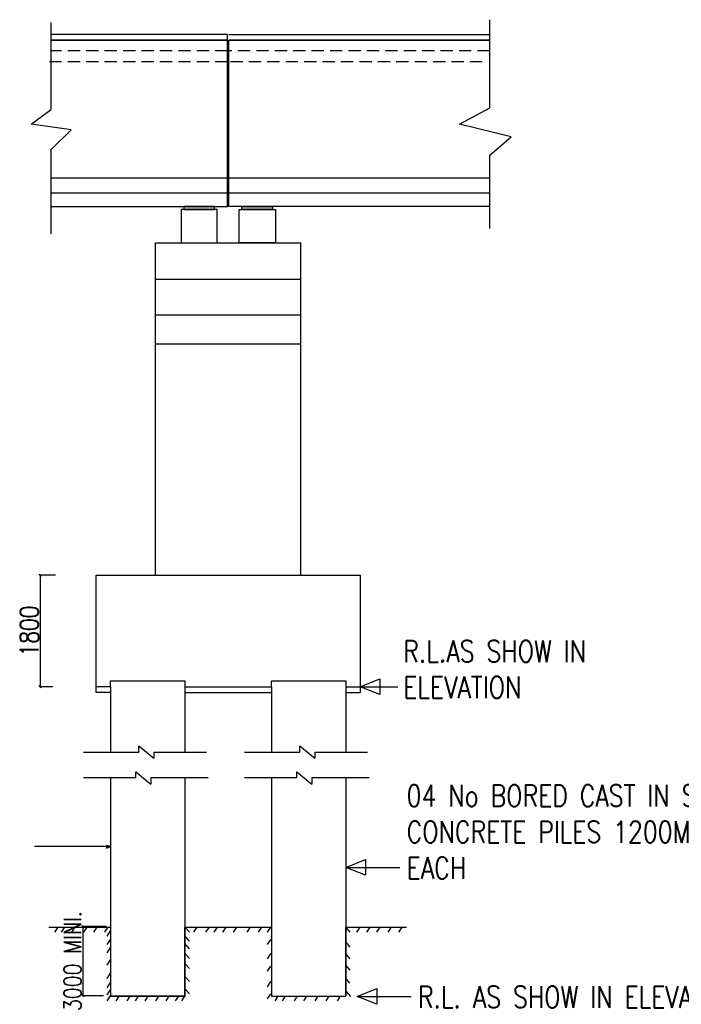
# Model space of a CAD drawing. Header units: metres. Extents: x 181 to 517, y -86 to 142.
# Tile 7 of 12: x 370 to 404, y 12 to 63. Entities that reach past the tile are written whole.
import ezdxf

# ---------------------------------------------------------------- set-up
doc = ezdxf.new("R2010")
doc.units = ezdxf.units.M
doc.header["$LTSCALE"] = 0.1
doc.header["$PDMODE"] = 34
doc.header["$PDSIZE"] = 0.25
doc.linetypes.add('HIDDEN', pattern=[9.525, 6.35, -3.175])
doc.styles.add('ROMANS', font='romans.shx', dxfattribs={"width": 0.8})
doc.styles.get("Standard").update_dxf_attribs({"font": 'romans.shx', "width": 0.8})
doc.dimstyles.new('1-100', dxfattribs={"dimscale": 0.8, "dimtxt": 0.2, "dimasz": 0.15, "dimexe": 0.05, "dimexo": 0.2, "dimgap": 0.1, "dimtad": 1, "dimdec": 0, "dimlfac": 1000, "dimzin": 1, "dimdsep": 46, "dimtxsty": 'ROMANS', "dimblk": 'OBLIQUE', "dimcen": 0.2, "dimadec": 0, "dimazin": 0, "dimtfac": 1, "dimtdec": 0, "dimtmove": 0, "dimatfit": 3, "dimldrblk": 'OPEN30', "dimfxl": 1, "dimarcsym": 0})

# ---------------------------------------------------------------- blocks, each defined once
blk = doc.blocks.new('_Oblique')
at = {"color": 0, "linetype": 'ByBlock', "lineweight": -2}
blk.add_line((-0.5, -0.5), (0.5, 0.5), dxfattribs=at)
blk = doc.blocks.new('*D226')
at = {"color": 0, "lineweight": -2, "transparency": 16777216}
for p, q in [((374.635, 15.956), (373.371, 15.956)), ((373.411, 15.956), (373.411, 12.386)), ((374.475, 12.386), (373.371, 12.386))]:
    blk.add_line(p, q, dxfattribs=at)
at = {"layer": 'Defpoints', "color": 0, "transparency": 16777216}
for p in [(374.795, 15.956), (373.411, 12.386), (374.635, 12.386)]:
    blk.add_point(p, dxfattribs=at)
at = {"color": 0, "lineweight": -2, "transparency": 16777216, "xscale": 0.12, "yscale": 0.12, "zscale": 0.12}
for p, rotation in [((373.411, 15.956), 90), ((373.411, 12.386), 270)]:
    blk.add_blockref('_Oblique', p, dxfattribs=dict(at, rotation=rotation))
at = {"color": 0, "transparency": 16777216, "insert": (372.883, 14.171), "char_height": 0.16, "attachment_point": 5, "rotation": 90, "style": 'ROMANS'}
blk.add_mtext('{\\H5.6x;3000 MINI.}', dxfattribs=at)
blk = doc.blocks.new('_Open30')
at = {"color": 0, "linetype": 'ByBlock', "lineweight": -2}
for p, q in [((-1, 0.27), (0, 0)), ((0, 0), (-1, -0.27)), ((0, 0), (-1, 0))]:
    blk.add_line(p, q, dxfattribs=at)
blk = doc.blocks.new('*D200')
at = {"color": 0, "lineweight": -2, "transparency": 16777216}
for p, q in [((371.99, 34.12), (371.163, 34.12)), ((371.203, 34.12), (371.203, 28.36)), ((371.86, 28.36), (371.163, 28.36))]:
    blk.add_line(p, q, dxfattribs=at)
at = {"layer": 'Defpoints', "color": 0, "transparency": 16777216}
for p in [(372.15, 34.12), (371.203, 28.36), (372.02, 28.36)]:
    blk.add_point(p, dxfattribs=at)
at = {"color": 0, "lineweight": -2, "transparency": 16777216, "xscale": 0.12, "yscale": 0.12, "zscale": 0.12}
for p, rotation in [((371.203, 34.12), 90), ((371.203, 28.36), 270)]:
    blk.add_blockref('_Oblique', p, dxfattribs=dict(at, rotation=rotation))
at = {"color": 0, "transparency": 16777216, "insert": (370.643, 31.24), "char_height": 0.16, "attachment_point": 5, "rotation": 90, "style": 'ROMANS'}
blk.add_mtext('{\\H6x;1800}', dxfattribs=at)

msp = doc.modelspace()

# ---------------------------------------------------------------- hatches: boundary and pattern name
for points in [[(378.637, 53.0368), (380.212, 53.0368), (380.212, 53.1868), (378.637, 53.1868)], [(383.212, 53.0368), (381.637, 53.0368), (381.637, 53.1868), (383.212, 53.1868)]]:
    msp.add_hatch(color=256).paths.add_polyline_path(points)

# ---------------------------------------------------------------- linework, layer by layer
for p, q in [((380.887, 62.0727), (371.7724, 62.0727)), ((371.7724, 61.7914), (380.887, 61.7914)), ((380.962, 62.0727), (394.4437, 62.0727)), ((380.962, 61.7914), (394.4437, 61.7914)), ((394.4437, 61.7914), (380.962, 61.7914)), ((380.962, 56.5618), (380.962, 61.7914)), ((380.887, 53.1868), (380.887, 58.4164)), ((380.962, 53.1868), (380.962, 56.5618)), ((371.7724, 53.1868), (380.887, 53.1868)), ((394.4437, 53.1868), (380.962, 53.1868)), ((377.1745, 34.1196), (377.1745, 51.3118)), ((377.1745, 51.3118), (384.6745, 51.3118)), ((384.6745, 34.1196), (384.6745, 51.3118)), ((377.1745, 49.4368), (384.6745, 49.4368)), ((384.6745, 47.5618), (377.1745, 47.5618)), ((384.6745, 46.0618), (377.1745, 46.0618))]:
    msp.add_line(p, q)
at = {"linetype": 'HIDDEN'}
for p, q in [((380.887, 61.2289), (371.7724, 61.2289)), ((394.4437, 61.2289), (380.962, 61.2289)), ((380.887, 60.6664), (371.386, 60.6664)), ((394.0573, 60.6664), (380.962, 60.6664))]:
    msp.add_line(p, q, dxfattribs=at)
at = {"ltscale": 0.2}
for p, q in [((374.1045, 28.0596), (374.1045, 34.1196)), ((374.1045, 34.1196), (383.8045, 34.1196)), ((374.1045, 34.1196), (374.8445, 34.1196)), ((374.1045, 34.1196), (380.9245, 34.1196)), ((383.8045, 34.1196), (387.7445, 34.1196)), ((387.7445, 34.1196), (387.7445, 28.0596)), ((374.8445, 28.3596), (374.1045, 28.3596)), ((374.8445, 28.0596), (374.1045, 28.0596)), ((374.8445, 28.3596), (374.8445, 24.9801)), ((378.6845, 28.3596), (378.6845, 24.9801)), ((383.1645, 28.3596), (383.1645, 24.9801)), ((387.0045, 28.3596), (387.0045, 24.9801)), ((373.4443, 24.9801), (376.3002, 24.9801)), ((376.3002, 24.9801), (376.3002, 25.3001)), ((376.3002, 25.3001), (377.0835, 24.6601)), ((377.0835, 24.9801), (377.0835, 24.6601)), ((377.0835, 24.9801), (379.8104, 24.9801)), ((381.7643, 24.9801), (384.6202, 24.9801)), ((384.6202, 24.9801), (384.6202, 25.3001)), ((384.6202, 25.3001), (385.4035, 24.6601)), ((385.4035, 24.9801), (385.4035, 24.6601)), ((385.4035, 24.9801), (388.1304, 24.9801)), ((376.1456, 23.6447), (376.1456, 23.9647)), ((376.1456, 23.9647), (376.9289, 23.3247)), ((384.4656, 23.6447), (384.4656, 23.9647)), ((384.4656, 23.9647), (385.2489, 23.3247)), ((376.1456, 23.6447), (373.4443, 23.6447)), ((374.8445, 23.6447), (374.8445, 21.6007)), ((374.8445, 23.516), (374.8445, 12.386)), ((379.8867, 23.6447), (376.9289, 23.6447)), ((376.9289, 23.6447), (376.9289, 23.3247)), ((378.6845, 23.6447), (378.6845, 21.6007)), ((378.6845, 23.516), (378.6845, 12.386)), ((384.4656, 23.6447), (381.7643, 23.6447)), ((383.1645, 23.6447), (383.1645, 21.6007)), ((383.1645, 23.516), (383.1645, 12.386)), ((388.2067, 23.6447), (385.2489, 23.6447)), ((385.2489, 23.6447), (385.2489, 23.3247)), ((387.0045, 23.6447), (387.0045, 21.6007)), ((387.0045, 23.516), (387.0045, 12.386)), ((374.8445, 12.386), (378.6845, 12.386))]:
    msp.add_line(p, q, dxfattribs=at)
at = {"color": 0, "linetype": 'HIDDEN'}
for p, q in [((374.8445, 28.3596), (374.8445, 28.6596)), ((378.6845, 28.6596), (378.6845, 28.3596)), ((383.1645, 28.3596), (383.1645, 28.6596)), ((387.0045, 28.6596), (387.0045, 28.3596))]:
    msp.add_line(p, q, dxfattribs=at)
at = {"color": 0}
for p, q in [((374.8445, 28.6596), (378.6845, 28.6596)), ((383.1645, 28.6596), (387.0045, 28.6596)), ((378.6845, 28.3596), (383.1645, 28.3596)), ((378.6845, 28.0596), (383.1645, 28.0596)), ((387.0045, 28.3596), (387.7445, 28.3596)), ((387.0045, 28.0596), (387.7445, 28.0596))]:
    msp.add_line(p, q, dxfattribs=at)
at = {"ltscale": 0.4}
for p, q in [((387.7445, 28.3596), (389.6962, 28.3596)), ((387.0045, 19.0206), (389.8039, 19.0206)), ((387.5859, 12.3505), (390.3853, 12.3505))]:
    msp.add_line(p, q, dxfattribs=at)
at = {"linetype": 'Continuous'}
for points in [[(371.7724, 51.7706), (371.7724, 56.141), (372.8027, 57.1501), (370.7421, 57.4385), (371.7724, 58.1953), (371.7724, 62.7002)], [(394.4437, 52.0524), (394.4437, 55.8407), (395.5527, 56.7792), (392.8782, 57.4385), (394.4437, 58.2954), (394.4437, 62.8438)]]:
    msp.add_lwpolyline(points, dxfattribs=at)
for points in [[(371.7724, 61.7914), (380.887, 61.7914), (380.887, 62.0727), (371.7724, 62.0727)], [(380.887, 58.4164), (380.887, 58.4164), (380.887, 61.7914), (371.7724, 61.7914)], [(371.7724, 54.6664), (394.4437, 54.6664)], [(371.7724, 53.9008), (394.4437, 53.9008)], [(387.7445, 28.3596), (388.767, 28.7634), (388.767, 27.9497), (387.7445, 28.3596)], [(374.8445, 20.0964), (370.9151, 20.0964)], [(374.8445, 20.0964), (374.6263, 20.1556), (374.6263, 20.0075), (374.8445, 20.0964)], [(387.0045, 19.0206), (388.027, 19.4244), (388.027, 18.6107), (387.0045, 19.0206)], [(371.6544, 15.9294), (374.8445, 15.9294), (374.8445, 12.3591), (378.6845, 12.3591), (378.6845, 15.9294), (383.1645, 15.9294), (383.1645, 12.3591), (387.0045, 12.3591), (387.0045, 15.9294), (390.1451, 15.9294)], [(371.9538, 15.662), (372.129, 15.9294)], [(372.3116, 15.662), (372.4868, 15.9294)], [(372.835, 15.662), (373.0102, 15.9294)], [(373.4558, 15.662), (373.631, 15.9294)], [(373.9793, 15.662), (374.1545, 15.9294)], [(374.5392, 15.662), (374.7144, 15.9294)], [(374.5392, 15.662), (374.7144, 15.9294)], [(378.9217, 15.662), (378.6845, 15.9294)], [(379.1436, 15.662), (379.3188, 15.9294)], [(379.7764, 15.662), (379.9516, 15.9294)], [(380.195, 15.662), (380.3702, 15.9294)], [(380.6428, 15.662), (380.8181, 15.9294)], [(381.1978, 15.662), (381.373, 15.9294)], [(381.9085, 15.662), (382.0837, 15.9294)], [(382.4926, 15.662), (382.6678, 15.9294)], [(382.9599, 15.662), (383.1351, 15.9294)], [(387.2343, 15.662), (386.997, 15.9294)], [(387.5737, 15.662), (387.7489, 15.9294)], [(388.0846, 15.662), (388.2598, 15.9294)], [(388.6023, 15.662), (388.7775, 15.9294)], [(389.1883, 15.662), (389.3635, 15.9294)], [(389.7451, 15.662), (389.9203, 15.9294)], [(374.6703, 15.4653), (374.8445, 15.731)], [(374.6703, 15.0301), (374.8445, 15.2959)], [(378.9217, 15.2108), (378.6845, 15.4782)], [(382.9599, 15.0301), (383.1341, 15.2959)], [(374.6703, 14.6057), (374.8445, 14.8715)], [(378.9217, 14.812), (378.6845, 15.0794)], [(387.2343, 14.8963), (386.997, 15.1637)], [(378.9217, 14.306), (378.6845, 14.5734)], [(382.9599, 14.2949), (383.1341, 14.5607)], [(387.2343, 14.2893), (386.997, 14.5567)], [(374.6703, 13.9718), (374.8445, 14.2375)], [(378.9217, 13.7895), (378.6845, 14.0569)], [(382.9599, 13.6509), (383.1341, 13.9166)], [(387.2343, 13.6992), (386.997, 13.9666)], [(374.6703, 13.2824), (374.8445, 13.5481)], [(378.9217, 13.115), (378.6845, 13.3824)], [(387.2174, 13.0417), (386.9801, 13.3091)], [(374.6703, 12.7973), (374.8445, 13.0631)], [(378.9217, 12.4775), (378.6845, 12.7449)], [(382.9599, 12.8498), (383.1341, 13.1155)], [(387.5859, 12.3505), (388.6085, 12.7543), (388.6085, 11.9406), (387.5859, 12.3505)], [(374.6703, 12.4228), (374.8445, 12.6886)], [(374.6703, 12.1203), (374.8445, 12.386)], [(375.1387, 12.1203), (375.2952, 12.3591)], [(375.7017, 12.1203), (375.8582, 12.3591)], [(376.1287, 12.1203), (376.2852, 12.3591)], [(376.6237, 12.1203), (376.7802, 12.3591)], [(377.1867, 12.1203), (377.3432, 12.3591)], [(377.7126, 12.1203), (377.8692, 12.3591)], [(378.2076, 12.1203), (378.3641, 12.3591)], [(378.5232, 12.1203), (378.6973, 12.386)], [(382.9599, 12.2214), (383.1341, 12.4872)], [(383.346, 12.1203), (383.5026, 12.3591)], [(383.7234, 12.1212), (383.8793, 12.3591)], [(384.3489, 12.1212), (384.5048, 12.3591)], [(384.8256, 12.1212), (384.9815, 12.3591)], [(385.4249, 12.1212), (385.5808, 12.3591)], [(385.9909, 12.1212), (386.1468, 12.3591)], [(386.5767, 12.1212), (386.7326, 12.3591)], [(387.268, 12.3505), (387.0308, 12.6179)]]:
    msp.add_lwpolyline(points)
for points in [[(378.487, 51.3118), (380.362, 51.3118), (380.362, 53.0368), (378.487, 53.0368)], [(378.637, 53.0368), (380.212, 53.0368), (380.212, 53.1868), (378.637, 53.1868)], [(383.362, 51.3118), (381.487, 51.3118), (381.487, 53.0368), (383.362, 53.0368)], [(383.212, 53.0368), (381.637, 53.0368), (381.637, 53.1868), (383.212, 53.1868)]]:
    msp.add_lwpolyline(points, close=True)

# ---------------------------------------------------------------- texts
at = {"char_height": 1.12, "attachment_point": 7}
for s, insert, width in [('R.L.AS SHOW IN ELEVATION', (389.9728, 27.7678), 10.388909), ('04 No BORED CAST IN SITU CONCRETE PILES 1200MM DIA. EACH', (390.1484, 18.4288), 20.170947), ('R.L. AS SHOW IN ELEVATION', (390.7299, 11.7587), 38.888553)]:
    msp.add_mtext(s, dxfattribs=dict(at, insert=insert, width=width))

# ---------------------------------------------------------------- dimensions: what is measured, and where the dimension line sits
dim = msp.add_linear_dim(base=(371.2027, 28.3596), p1=(372.1496, 34.1196), p2=(372.0197, 28.3596), angle=90, text='{\\H6x;1800}', dimstyle='1-100', override={"dimfxl": 20, "dimfxlon": 1})
dim.commit()
dim.dimension.update_dxf_attribs({"geometry": '*D200', "text_midpoint": (370.6427, 31.2396)})
dim = msp.add_linear_dim(base=(373.4108, 12.386), p1=(374.7954, 15.9563), p2=(374.6354, 12.386), angle=90, text='{\\H5.6x;3000 MINI.}', dimstyle='1-100', override={"dimfxl": 20, "dimfxlon": 1})
dim.commit()
dim.dimension.update_dxf_attribs({"geometry": '*D226', "text_midpoint": (373.4108, 14.1712), "dimtype": 160})

doc.saveas('drawing.dxf')
